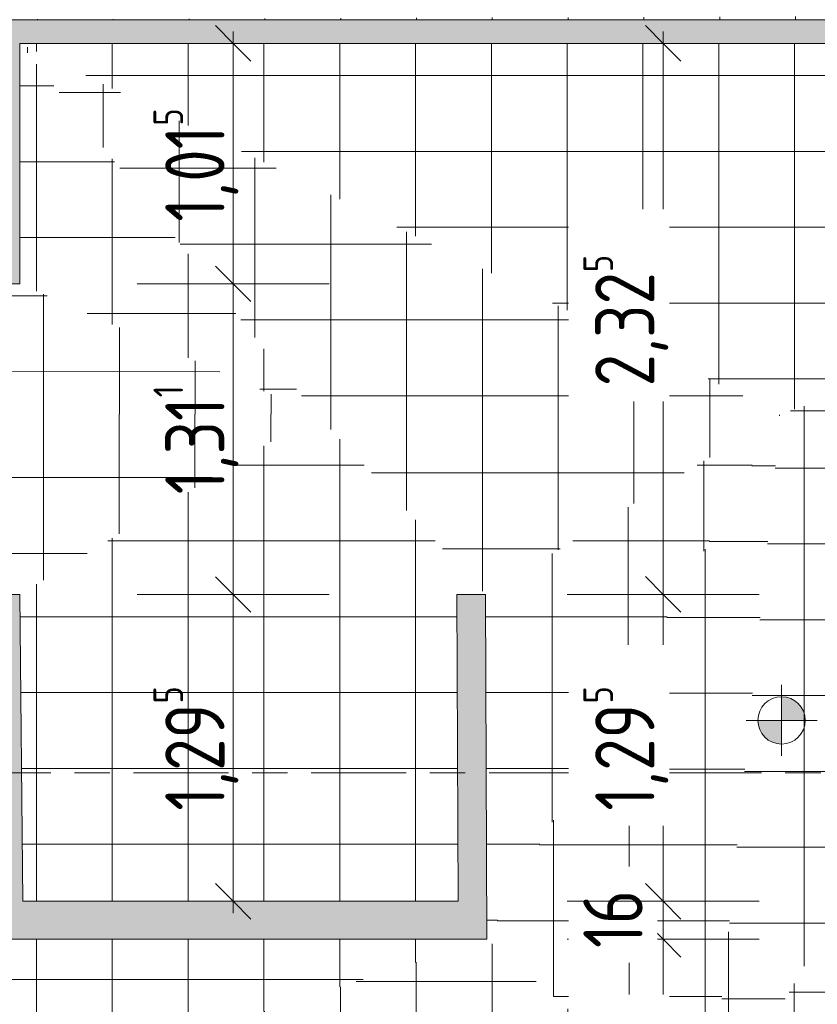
# Model space of a CAD drawing. Header units: metres. Extents: x 2 to 165, y -54 to 869.
# Tile 31 of 106: x 33.22 to 36.59, y -0.99 to 3.16. Entities that reach past the tile are written whole.
import ezdxf

# ---------------------------------------------------------------- set-up
doc = ezdxf.new("R2010")
doc.units = ezdxf.units.M
doc.linetypes.add('_Rasterlinie_', pattern=[0.75, 0.4, -0.1, 0.15, -0.1])
for name, color, linetype, lineweight in [('A_Bem', 7, 'Continuous', 5), ('A_Bem-100', 7, 'Continuous', 5), ('A_Geschossdecken_Oberflächenschraffur', 7, 'Continuous', 5), ('A_Hoehenkoten', 124, 'Continuous', 5), ('A_Raster', 128, 'Continuous', 5), ('A_Wand', 244, 'Continuous', 5), ('A_Wand_Schraff', 1, 'Continuous', 5)]:
    doc.layers.add(name, color=color, linetype=linetype, lineweight=lineweight)
doc.styles.add('ISOCPEUR', font='isocpeur.ttf', dxfattribs={"width": 0.8, "height": 0.25})
doc.dimstyles.new('BLB-Standard_2_5_Aussen_1', dxfattribs={"dimscale": 0.3048, "dimtxt": 0.248995, "dimasz": 0.492126, "dimexe": 1.32874, "dimexo": 0.0625, "dimgap": 0.032808, "dimtad": 1, "dimrnd": 0.001, "dimzin": 0, "dimdsep": 46, "dimtxsty": 'ISOCPEUR', "dimblk1": 'OBLIQUE', "dimblk2": 'OBLIQUE', "dimsah": 1, "dimcen": 0.09, "dimdle": 0.164042, "dimazin": 0, "dimtfac": 1, "dimtdec": 4, "dimtix": 1, "dimtmove": 0, "dimatfit": 3, "dimfxl": 1.32874, "dimfxlon": 1, "dimtvp": 1, "dimtolj": 1, "dimtzin": 0, "dimarcsym": 2})
doc.dimstyles.new('BLB-Standard_2_5_Aussen_maskiert', dxfattribs={"dimscale": 0.3048, "dimtxt": 0.248995, "dimasz": 0.492126, "dimexe": 1.32874, "dimexo": 0.0625, "dimgap": 0.032808, "dimtad": 1, "dimdec": 1, "dimlfac": 100, "dimrnd": 0.1, "dimdsep": 46, "dimtxsty": 'ISOCPEUR', "dimblk1": 'OBLIQUE', "dimblk2": 'OBLIQUE', "dimsah": 1, "dimcen": 0.09, "dimdle": 0.164042, "dimazin": 0, "dimtfac": 1, "dimtdec": 4, "dimtix": 1, "dimtmove": 0, "dimatfit": 3, "dimfxl": 1.32874, "dimfxlon": 1, "dimtvp": 1, "dimtfill": 1, "dimtolj": 1, "dimtzin": 0, "dimarcsym": 2})
doc.dimstyles.new('BLB-Standard_2_5_Aussen_maskiert_1', dxfattribs={"dimscale": 0.3048, "dimtxt": 0.248995, "dimasz": 0.492126, "dimexe": 1.32874, "dimexo": 0.0625, "dimgap": 0.032808, "dimtad": 1, "dimrnd": 0.001, "dimzin": 0, "dimdsep": 46, "dimtxsty": 'ISOCPEUR', "dimblk1": 'OBLIQUE', "dimblk2": 'OBLIQUE', "dimsah": 1, "dimcen": 0.09, "dimdle": 0.164042, "dimazin": 0, "dimtfac": 1, "dimtdec": 4, "dimtix": 1, "dimtmove": 0, "dimatfit": 3, "dimfxl": 1.32874, "dimfxlon": 1, "dimtvp": 1, "dimtfill": 1, "dimtolj": 1, "dimtzin": 0, "dimarcsym": 2})
pattern_1 = [(0, (56.97275, 0), (0, 0.32), []), (90, (56.97275, 0), (-0.32, 2e-17), [])]
pattern_2 = [(0, (56.97075, 0.016), (0, 0.32), []), (90, (56.97075, 0.016), (-0.32, 2e-17), [])]
pattern_3 = [(0.004, (57.01375, -0.011), (-2.23e-05, 0.32), []), (90, (57.01375, -0.011), (-0.32, 2e-17), [])]
pattern_4 = [(359.982, (57.00275, 0.067), (0.0001005, 0.32), []), (90, (57.00275, 0.067), (-0.32, 2e-17), [])]
pattern_5 = [(0, (56.97275, 0.044), (0, 0.32), []), (90, (56.97275, 0.044), (-0.32, 2e-17), [])]
pattern_6 = [(0.032, (57.01275, -0.079), (-0.0001787, 0.32), []), (90, (57.01275, -0.079), (-0.32, 2e-17), [])]
pattern_7 = [(359.993, (56.93475, -0.03), (3.9e-05, 0.32), []), (90, (56.93475, -0.03), (-0.32, 2e-17), [])]
pattern_8 = [(359.999, (56.97575, 0.06), (5.6e-06, 0.32), []), (90, (56.97575, 0.06), (-0.32, 2e-17), [])]
pattern_9 = [(0.013, (57.00175, -0.047), (-7.26e-05, 0.32), []), (90, (57.00175, -0.047), (-0.32, 2e-17), [])]
pattern_10 = [(359.999, (56.91475, -0.003), (5.6e-06, 0.32), []), (90, (56.91475, -0.003), (-0.32, 2e-17), [])]
pattern_11 = [(0, (56.97275, 0.07), (0, 0.32), []), (90, (56.97275, 0.07), (-0.32, 2e-17), [])]
pattern_12 = [(359.992, (56.93475, -0.036), (4.47e-05, 0.32), []), (90, (56.93475, -0.036), (-0.32, 2e-17), [])]
pattern_13 = [(0, (56.90975, 0), (0, 0.32), []), (90, (56.90975, 0), (-0.32, 2e-17), [])]
pattern_14 = [(359.998, (56.97675, 0.087), (1.1e-05, 0.32), []), (90, (56.97675, 0.087), (-0.32, 2e-17), [])]

# ---------------------------------------------------------------- blocks, each defined once
blk = doc.blocks.new('Höhenkoten - Kreuz gefüllt-6114407-AB- E0-  OK FFB')
at = {"layer": 'A_Hoehenkoten'}
h = blk.add_hatch(color=256, dxfattribs=at)
edge = h.paths.add_edge_path(flags=0)
edge.add_line((0.001, 0.0014), (0, 0.0014))
edge.add_line((0, 0.0014), (0, 0.0024))
edge.add_arc((0, 0.0014), 0.001, 0, 90, ccw=False)
h = blk.add_hatch(color=256, dxfattribs=at)
edge = h.paths.add_edge_path(flags=0)
edge.add_line((-0.001, 0.0014), (0, 0.0014))
edge.add_line((0, 0.0014), (0, 0.0004))
edge.add_arc((0, 0.0014), 0.001, 180, 270, ccw=False)
for p, q in [((0, 0.0029), (0, -0.0001)), ((0, 0.0014), (0, 0.0024)), ((0, 0.0024), (0, 0.0014)), ((0, 0.0024), (0, 0.0014)), ((0, 0.0014), (0, 0.0024)), ((-0.0015, 0.0014), (0.0015, 0.0014)), ((-0.001, 0.0014), (0, 0.0014)), ((0, 0.0014), (-0.001, 0.0014)), ((0, 0.0014), (-0.001, 0.0014)), ((-0.001, 0.0014), (0, 0.0014)), ((0.001, 0.0014), (0, 0.0014)), ((0, 0.0014), (0, 0.0004)), ((0, 0.0004), (0, 0.0014)), ((0, 0.0014), (0.001, 0.0014)), ((0, 0.0014), (0.001, 0.0014)), ((0.001, 0.0014), (0, 0.0014)), ((0, 0.0014), (0, 0.0004)), ((0, 0.0004), (0, 0.0014))]:
    blk.add_line(p, q, dxfattribs=at)
for start, end in [(90, 180), (90, 180), (360, 90), (360, 90), (180, 270), (180, 270), (270, 0), (270, 360)]:
    blk.add_arc((0, 0.0014), 0.001, start, end, dxfattribs=at)
blk = doc.blocks.new('DIMBLOCK181-AB- E0-  OK FFB')
at = {"layer": 'A_Bem-100', "lineweight": 9}
for p, q in [((35.938, -0.7204), (35.863, -0.6454)), ((35.938, -0.7204), (36.013, -0.7954)), ((35.938, -2.0556), (35.863, -1.9806)), ((35.938, -2.0556), (36.013, -2.1306))]:
    blk.add_line(p, q, dxfattribs=at)
at = {"layer": 'A_Bem-100'}
for p, q in [((35.533, -0.7204), (36.343, -0.7204)), ((35.938, -0.7204), (35.533, -0.7204)), ((35.938, -2.0556), (35.938, -0.7204)), ((35.533, -2.0556), (36.343, -2.0556)), ((35.938, -2.0556), (35.533, -2.0556))]:
    blk.add_line(p, q, dxfattribs=at)
at = {"layer": 'A_Bem-100', "color": 0, "insert": (35.6014, -1.6532), "char_height": 0.25, "width": 0.63639, "attachment_point": 1, "rotation": 90, "line_spacing_factor": 1.149209, "style": 'ISOCPEUR', "bg_fill": 3, "box_fill_scale": 1.25, "bg_fill_color": 256, "bg_fill_true_color": 13158600, "bg_fill_transparency": 0}
blk.add_mtext('1,33\\A2\\H0.5x;\\S5^  ;\\H2x;', dxfattribs=at)
blk = doc.blocks.new('_Oblique')
at = {"color": 0, "linetype": 'ByBlock', "lineweight": -2}
blk.add_line((-0.5, -0.5), (0.5, 0.5), dxfattribs=at)
blk = doc.blocks.new('DIMBLOCK182-AB- E0-  OK FFB')
at = {"layer": 'A_Bem-100', "lineweight": 9}
for p, q in [((35.938, -0.5604), (35.863, -0.4854)), ((35.938, -0.5604), (36.013, -0.6354)), ((35.938, -0.7204), (35.863, -0.6454)), ((35.938, -0.7204), (36.013, -0.7954))]:
    blk.add_line(p, q, dxfattribs=at)
at = {"layer": 'A_Bem-100'}
for p, q in [((35.533, -0.5604), (36.343, -0.5604)), ((35.938, -0.5604), (35.533, -0.5604)), ((35.938, -0.7204), (35.938, -0.5604)), ((35.533, -0.7204), (36.343, -0.7204)), ((35.938, -0.7204), (35.533, -0.7204))]:
    blk.add_line(p, q, dxfattribs=at)
at = {"layer": 'A_Bem-100', "color": 0, "insert": (35.6014, -0.7574), "char_height": 0.25, "width": 0.280848, "attachment_point": 1, "rotation": 90, "line_spacing_factor": 1.149209, "style": 'ISOCPEUR', "bg_fill": 3, "box_fill_scale": 1.25, "bg_fill_color": 256, "bg_fill_true_color": 13158600, "bg_fill_transparency": 0}
blk.add_mtext('16', dxfattribs=at)
blk = doc.blocks.new('DIMBLOCK183-AB- E0-  OK FFB')
at = {"layer": 'A_Bem-100', "lineweight": 9}
for p, q in [((35.938, 0.7348), (35.863, 0.8098)), ((35.938, 0.7348), (36.013, 0.6598)), ((35.938, -0.5604), (35.863, -0.4854)), ((35.938, -0.5604), (36.013, -0.6354))]:
    blk.add_line(p, q, dxfattribs=at)
at = {"layer": 'A_Bem-100'}
for p, q in [((35.533, 0.7348), (36.343, 0.7348)), ((35.938, 0.7348), (35.533, 0.7348)), ((35.938, -0.5604), (35.938, 0.7348)), ((35.533, -0.5604), (36.343, -0.5604)), ((35.938, -0.5604), (35.533, -0.5604))]:
    blk.add_line(p, q, dxfattribs=at)
at = {"layer": 'A_Bem-100', "color": 0, "insert": (35.6014, -0.178), "char_height": 0.25, "width": 0.63639, "attachment_point": 1, "rotation": 90, "line_spacing_factor": 1.149209, "style": 'ISOCPEUR', "bg_fill": 3, "box_fill_scale": 1.25, "bg_fill_color": 256, "bg_fill_true_color": 13158600, "bg_fill_transparency": 0}
blk.add_mtext('1,29\\A2\\H0.5x;\\S5^  ;\\H2x;', dxfattribs=at)
blk = doc.blocks.new('DIMBLOCK184-AB- E0-  OK FFB')
at = {"layer": 'A_Bem-100', "lineweight": 9}
for p, q in [((35.938, 3.0597), (35.863, 3.1347)), ((35.938, 3.0597), (36.013, 2.9847)), ((35.938, 0.7348), (35.863, 0.8098)), ((35.938, 0.7348), (36.013, 0.6598))]:
    blk.add_line(p, q, dxfattribs=at)
at = {"layer": 'A_Bem-100'}
for p, q in [((35.938, 0.7348), (35.938, 3.1097)), ((35.533, 3.0597), (36.343, 3.0597)), ((35.938, 3.0597), (35.533, 3.0597)), ((35.533, 0.7348), (36.343, 0.7348)), ((35.938, 0.7348), (35.533, 0.7348))]:
    blk.add_line(p, q, dxfattribs=at)
at = {"layer": 'A_Bem-100', "color": 0, "insert": (35.6014, 1.6122), "char_height": 0.25, "width": 0.684194, "attachment_point": 1, "rotation": 90, "line_spacing_factor": 1.149209, "style": 'ISOCPEUR', "bg_fill": 3, "box_fill_scale": 1.25, "bg_fill_color": 256, "bg_fill_true_color": 13158600, "bg_fill_transparency": 0}
blk.add_mtext('2,32\\A2\\H0.5x;\\S5^  ;\\H2x;', dxfattribs=at)
blk = doc.blocks.new('DIMBLOCK185-AB- E0-  OK FFB')
at = {"layer": 'A_Bem-100', "lineweight": 9}
for p, q in [((34.1232, 0.7345), (34.0482, 0.8095)), ((34.1232, 0.7345), (34.1982, 0.6595)), ((34.1232, -0.5604), (34.0482, -0.4854)), ((34.1232, -0.5604), (34.1982, -0.6354))]:
    blk.add_line(p, q, dxfattribs=at)
at = {"layer": 'A_Bem-100'}
for p, q in [((33.7182, 0.7345), (34.5282, 0.7345)), ((34.1232, 0.7345), (33.7182, 0.7345)), ((34.1232, -0.6104), (34.1232, 0.7345)), ((33.7182, -0.5604), (34.5282, -0.5604)), ((34.1232, -0.5604), (33.7182, -0.5604))]:
    blk.add_line(p, q, dxfattribs=at)
at = {"layer": 'A_Bem-100', "color": 0, "insert": (33.7866, -0.1781), "char_height": 0.25, "width": 0.63639, "attachment_point": 1, "rotation": 90, "line_spacing_factor": 1.149209, "style": 'ISOCPEUR'}
blk.add_mtext('1,29\\A2\\H0.5x;\\S5^  ;\\H2x;', dxfattribs=at)
blk = doc.blocks.new('DIMBLOCK186-AB- E0-  OK FFB')
at = {"layer": 'A_Bem-100', "lineweight": 9}
for p, q in [((34.1232, 2.0452), (34.0482, 2.1202)), ((34.1232, 2.0452), (34.1982, 1.9702)), ((34.1232, 0.7345), (34.0482, 0.8095)), ((34.1232, 0.7345), (34.1982, 0.6595))]:
    blk.add_line(p, q, dxfattribs=at)
at = {"layer": 'A_Bem-100'}
for p, q in [((33.7182, 2.0452), (34.5282, 2.0452)), ((34.1232, 2.0452), (33.7182, 2.0452)), ((34.1232, 0.7345), (34.1232, 2.0452)), ((33.7182, 0.7345), (34.5282, 0.7345)), ((34.1232, 0.7345), (33.7182, 0.7345))]:
    blk.add_line(p, q, dxfattribs=at)
at = {"layer": 'A_Bem-100', "color": 0, "insert": (33.7866, 1.1571), "char_height": 0.25, "width": 0.558709, "attachment_point": 1, "rotation": 90, "line_spacing_factor": 1.149209, "style": 'ISOCPEUR'}
blk.add_mtext('1,31\\A2\\H0.5x;\\S1^  ;\\H2x;', dxfattribs=at)
blk = doc.blocks.new('DIMBLOCK187-AB- E0-  OK FFB')
at = {"layer": 'A_Bem-100', "lineweight": 9}
for p, q in [((34.1232, 3.0597), (34.0482, 3.1347)), ((34.1232, 3.0597), (34.1982, 2.9847)), ((34.1232, 2.0452), (34.0482, 2.1202)), ((34.1232, 2.0452), (34.1982, 1.9702))]:
    blk.add_line(p, q, dxfattribs=at)
at = {"layer": 'A_Bem-100'}
for p, q in [((34.1232, 2.0452), (34.1232, 3.1097)), ((33.7182, 3.0597), (34.5282, 3.0597)), ((34.1232, 3.0597), (33.7182, 3.0597)), ((33.7182, 2.0452), (34.5282, 2.0452)), ((34.1232, 2.0452), (33.7182, 2.0452))]:
    blk.add_line(p, q, dxfattribs=at)
at = {"layer": 'A_Bem-100', "color": 0, "insert": (33.7866, 2.3072), "char_height": 0.25, "width": 0.588586, "attachment_point": 1, "rotation": 90, "line_spacing_factor": 1.149209, "style": 'ISOCPEUR'}
blk.add_mtext('1,01\\A2\\H0.5x;\\S5^  ;\\H2x;', dxfattribs=at)

msp = doc.modelspace()

# ---------------------------------------------------------------- hatches: boundary and pattern name
at = {"layer": 'A_Geschossdecken_Oberflächenschraffur'}
h = msp.add_hatch(dxfattribs=at)
h.set_pattern_fill('FP_240', color=9, style=0, pattern_type=2)
h.set_pattern_definition(pattern_14)
h.paths.add_polyline_path([(40.9642, 3.1597), (41.0142, 3.1597), (41.0142, 3.1722), (42.2273, 3.1727), (42.2273, 3.1935), (42.2173, 3.1939), (32.8172, 3.1597), (38.4304, 3.1597)], flags=0)
h = msp.add_hatch(dxfattribs=at)
h.set_pattern_fill('FP_240', color=9, style=0, pattern_type=2)
h.set_pattern_definition(pattern_14)
h.paths.add_polyline_path([(40.9642, 3.1597), (41.0142, 3.1597), (41.0142, 3.1722), (42.2273, 3.1727), (42.2273, 3.1935), (42.2173, 3.1939), (32.8172, 3.1597), (38.4304, 3.1597)], flags=0)
h = msp.add_hatch(dxfattribs=at)
h.set_pattern_fill('FP_4', color=9, style=0, pattern_type=2)
h.set_pattern_definition(pattern_1)
h.paths.add_polyline_path([(34.4738, 1.4952), (33.2233, 3.0597), (33.2233, 2.0452), (33.9398, 1.7301)], flags=0)
h = msp.add_hatch(dxfattribs=at)
h.set_pattern_fill('FP_4', color=9, style=0, pattern_type=2)
h.set_pattern_definition(pattern_1)
h.paths.add_polyline_path([(34.4738, 1.4952), (33.2233, 3.0597), (33.2233, 2.0452), (33.9398, 1.7301)], flags=0)
h = msp.add_hatch(dxfattribs=at)
h.set_pattern_fill('FP_212', color=9, style=0, pattern_type=2)
h.set_pattern_definition(pattern_5)
h.paths.add_polyline_path([(36.4337, 1.4952), (40.9642, 3.0597), (33.2233, 3.0597), (36.1299, 1.6433)], flags=0)
h = msp.add_hatch(dxfattribs=at)
h.set_pattern_fill('FP_212', color=9, style=0, pattern_type=2)
h.set_pattern_definition(pattern_5)
h.paths.add_polyline_path([(36.4337, 1.4952), (40.9642, 3.0597), (33.2233, 3.0597), (36.1299, 1.6433)], flags=0)
h = msp.add_hatch(dxfattribs=at)
h.set_pattern_fill('FP_215', color=9, style=0, pattern_type=2)
h.set_pattern_definition(pattern_7)
h.paths.add_polyline_path([(34.4738, 1.4952), (36.4337, 1.4952), (33.2233, 3.0597), (33.9398, 2.1633)], flags=0)
h = msp.add_hatch(dxfattribs=at)
h.set_pattern_fill('FP_215', color=9, style=0, pattern_type=2)
h.set_pattern_definition(pattern_7)
h.paths.add_polyline_path([(34.4738, 1.4952), (36.4337, 1.4952), (33.2233, 3.0597), (33.9398, 2.1633)], flags=0)
h = msp.add_hatch(dxfattribs=at)
h.set_pattern_fill('FP_213', color=9, style=0, pattern_type=2)
h.set_pattern_definition(pattern_6)
h.paths.add_polyline_path([(37.8931, 1.4952), (40.9642, 3.0597), (36.4337, 1.4952)], flags=0)
h = msp.add_hatch(dxfattribs=at)
h.set_pattern_fill('FP_213', color=9, style=0, pattern_type=2)
h.set_pattern_definition(pattern_6)
h.paths.add_polyline_path([(37.8931, 1.4952), (40.9642, 3.0597), (36.4337, 1.4952)], flags=0)
h = msp.add_hatch(dxfattribs=at)
h.set_pattern_fill('FP_211', color=9, style=0, pattern_type=2)
h.set_pattern_definition(pattern_4)
h.paths.add_polyline_path([(34.4738, 1.4952), (33.2233, 2.0452), (32.7106, 1.4952), (33.9398, 1.4952)], flags=0)
h = msp.add_hatch(dxfattribs=at)
h.set_pattern_fill('FP_211', color=9, style=0, pattern_type=2)
h.set_pattern_definition(pattern_4)
h.paths.add_polyline_path([(34.4738, 1.4952), (33.2233, 2.0452), (32.7106, 1.4952), (33.9398, 1.4952)], flags=0)
h = msp.add_hatch(dxfattribs=at)
h.set_pattern_fill('FP_224', color=9, style=0, pattern_type=2)
h.set_pattern_definition(pattern_9)
h.paths.add_polyline_path([(33.2221, 0.7345), (34.4738, 1.4952), (32.7106, 1.4952), (33.1037, 0.9106)], flags=0)
h = msp.add_hatch(dxfattribs=at)
h.set_pattern_fill('FP_224', color=9, style=0, pattern_type=2)
h.set_pattern_definition(pattern_9)
h.paths.add_polyline_path([(33.2221, 0.7345), (34.4738, 1.4952), (32.7106, 1.4952), (33.1037, 0.9106)], flags=0)
h = msp.add_hatch(dxfattribs=at)
h.set_pattern_fill('FP_38', color=9, style=0, pattern_type=2)
h.set_pattern_definition(pattern_1)
h.paths.add_polyline_path([(35.073, -0.5604), (35.0678, 0.7343), (35.1878, 0.7348), (34.4738, 1.4952), (33.2221, 0.7345), (33.2352, -0.5604), (35.0678, -0.5604)], flags=0)
h = msp.add_hatch(dxfattribs=at)
h.set_pattern_fill('FP_38', color=9, style=0, pattern_type=2)
h.set_pattern_definition(pattern_1)
h.paths.add_polyline_path([(35.073, -0.5604), (35.0678, 0.7343), (35.1878, 0.7348), (34.4738, 1.4952), (33.2221, 0.7345), (33.2352, -0.5604), (35.0678, -0.5604)], flags=0)
h = msp.add_hatch(dxfattribs=at)
h.set_pattern_fill('FP_229', color=9, style=0, pattern_type=2)
h.set_pattern_definition(pattern_12)
h.paths.add_polyline_path([(35.1878, 0.7348), (36.4337, 1.4952), (34.4738, 1.4952), (35.0678, 0.8626)], flags=0)
h = msp.add_hatch(dxfattribs=at)
h.set_pattern_fill('FP_229', color=9, style=0, pattern_type=2)
h.set_pattern_definition(pattern_12)
h.paths.add_polyline_path([(35.1878, 0.7348), (36.4337, 1.4952), (34.4738, 1.4952), (35.0678, 0.8626)], flags=0)
h = msp.add_hatch(dxfattribs=at)
h.set_pattern_fill('FP_230', color=9, style=0, pattern_type=2)
h.set_pattern_definition(pattern_13)
h.paths.add_polyline_path([(35.1937, -0.7204), (36.4337, 1.4952), (35.1878, 0.7348), (35.193, -0.5604)], flags=0)
h = msp.add_hatch(dxfattribs=at)
h.set_pattern_fill('FP_230', color=9, style=0, pattern_type=2)
h.set_pattern_definition(pattern_13)
h.paths.add_polyline_path([(35.1937, -0.7204), (36.4337, 1.4952), (35.1878, 0.7348), (35.193, -0.5604)], flags=0)
h = msp.add_hatch(dxfattribs=at)
h.set_pattern_fill('FP_226', color=9, style=0, pattern_type=2)
h.set_pattern_definition(pattern_10)
h.paths.add_polyline_path([(36.1299, -1.5256), (36.4337, 1.4952), (35.1937, -0.7204)], flags=0)
h = msp.add_hatch(dxfattribs=at)
h.set_pattern_fill('FP_226', color=9, style=0, pattern_type=2)
h.set_pattern_definition(pattern_10)
h.paths.add_polyline_path([(36.1299, -1.5256), (36.4337, 1.4952), (35.1937, -0.7204)], flags=0)
h = msp.add_hatch(dxfattribs=at)
h.set_pattern_fill('FP_206', color=9, style=0, pattern_type=2)
h.set_pattern_definition(pattern_2)
h.paths.add_polyline_path([(39.4754, -1.5256), (37.8931, 1.4952), (36.1299, -1.5256), (38.4304, -1.5256)], flags=0)
h = msp.add_hatch(dxfattribs=at)
h.set_pattern_fill('FP_206', color=9, style=0, pattern_type=2)
h.set_pattern_definition(pattern_2)
h.paths.add_polyline_path([(39.4754, -1.5256), (37.8931, 1.4952), (36.1299, -1.5256), (38.4304, -1.5256)], flags=0)
h = msp.add_hatch(dxfattribs=at)
h.set_pattern_fill('FP_208', color=9, style=0, pattern_type=2)
h.set_pattern_definition(pattern_3)
h.paths.add_polyline_path([(36.1299, -1.5256), (37.8931, 1.4952), (36.4337, 1.4952), (36.2108, -0.7204)], flags=0)
h = msp.add_hatch(dxfattribs=at)
h.set_pattern_fill('FP_208', color=9, style=0, pattern_type=2)
h.set_pattern_definition(pattern_3)
h.paths.add_polyline_path([(36.1299, -1.5256), (37.8931, 1.4952), (36.4337, 1.4952), (36.2108, -0.7204)], flags=0)
h = msp.add_hatch(dxfattribs=at)
h.set_pattern_fill('FP_220', color=9, style=0, pattern_type=2)
h.set_pattern_definition(pattern_8)
h.paths.add_polyline_path([(35.1937, -1.5256), (36.1299, -1.5256), (35.1937, -0.7204), (32.7106, -1.5256), (33.9398, -1.5256)], flags=0)
h = msp.add_hatch(dxfattribs=at)
h.set_pattern_fill('FP_220', color=9, style=0, pattern_type=2)
h.set_pattern_definition(pattern_8)
h.paths.add_polyline_path([(35.1937, -1.5256), (36.1299, -1.5256), (35.1937, -0.7204), (32.7106, -1.5256), (33.9398, -1.5256)], flags=0)
h = msp.add_hatch(dxfattribs=at)
h.set_pattern_fill('FP_17', color=9, style=0, pattern_type=2)
h.set_pattern_definition(pattern_11)
h.paths.add_polyline_path([(32.7106, -1.5256), (35.1937, -0.7204), (33.1168, -0.7204), (32.9783, -0.9951)], flags=0)
h = msp.add_hatch(dxfattribs=at)
h.set_pattern_fill('FP_17', color=9, style=0, pattern_type=2)
h.set_pattern_definition(pattern_11)
h.paths.add_polyline_path([(32.7106, -1.5256), (35.1937, -0.7204), (33.1168, -0.7204), (32.9783, -0.9951)], flags=0)
at = {"layer": 'A_Wand_Schraff', "lineweight": 9}
for points in [[(33.2233, 2.1452), (33.2233, 3.1597), (33.0633, 3.1597), (33.0633, 2.1452)], [(35.1181, 3.0597), (35.1181, 3.1597), (33.2233, 3.1597), (33.2233, 3.0597), (33.9398, 3.0597)], [(40.9642, 3.0597), (41.0642, 3.0597), (41.0642, 3.1597), (35.1181, 3.1597), (35.1181, 3.0597), (38.4304, 3.0597)], [(33.2233, 2.0452), (33.2233, 2.1452), (30.5971, 2.1452), (30.5971, 2.0452), (31.6946, 2.0452)], [(33.1037, 0.5745), (33.2237, 0.5745), (33.2221, 0.7345), (30.4737, 0.7345), (30.4739, 0.5745), (31.6946, 0.5745)], [(35.193, -0.5604), (35.1878, 0.7348), (35.0678, 0.7343), (35.073, -0.5604)], [(33.2368, -0.7204), (33.2237, 0.5745), (33.1037, 0.5745), (33.1168, -0.7204)], [(35.1937, -0.7204), (35.193, -0.5604), (33.2352, -0.5604), (33.2368, -0.7204), (33.9398, -0.7204)]]:
    msp.add_hatch(color=253, dxfattribs=at).paths.add_polyline_path(points, flags=0)

# ---------------------------------------------------------------- linework, layer by layer
at = {"layer": 'A_Raster', "linetype": '_Rasterlinie_', "lineweight": 9}
msp.add_line((88.1031, -0.0184), (15.5195, -0.0184), dxfattribs=at)
at = {"layer": 'A_Wand', "color": 250, "lineweight": 9}
for p, q in [((41.0642, 3.1597), (32.7483, 3.1597)), ((33.2233, 2.0452), (33.2233, 3.0597)), ((33.2233, 3.0597), (40.9642, 3.0597)), ((30.4721, 2.0452), (33.2233, 2.0452)), ((33.2221, 0.7345), (30.4737, 0.7345)), ((33.2352, -0.5604), (33.2221, 0.7345)), ((35.1878, 0.7348), (35.0678, 0.7343)), ((35.0678, 0.7343), (35.073, -0.5604)), ((35.1937, -0.7204), (35.1878, 0.7348)), ((35.073, -0.5604), (33.2352, -0.5604)), ((33.1168, -0.7204), (35.1937, -0.7204))]:
    msp.add_line(p, q, dxfattribs=at)

# ---------------------------------------------------------------- block references
at = {"layer": 'A_Hoehenkoten', "xscale": 99.99999999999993, "yscale": 99.99999999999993, "zscale": 99.99999999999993}
msp.add_blockref('Höhenkoten - Kreuz gefüllt-6114407-AB- E0-  OK FFB', (36.438, 0.063), dxfattribs=at)

# ---------------------------------------------------------------- dimensions: what is measured, and where the dimension line sits
at = {"layer": 'A_Bem'}
for base, p1, p2, text, override, picture, middle in [((34.1232, 3.0597), (33.7182, 2.0452), (33.7182, 3.0597), '\\A1;1,01\\Q;{\\A1;{\\H0.5x;\\S5^ ;}}', {"dimpost": '<>', "dimfxl": 1.014511}, 'DIMBLOCK187-AB- E0-  OK FFB', (33.9632, 2.5525)), ((34.1232, 2.0452), (33.7182, 0.7345), (33.7182, 2.0452), '\\A1;1,31\\Q;{\\A1;{\\H0.5x;\\S1^ ;}}', {"dimpost": '<>', "dimfxl": 1.310713}, 'DIMBLOCK186-AB- E0-  OK FFB', (33.9632, 1.3899)), ((34.1232, 0.7345), (33.7182, -0.5604), (33.7182, 0.7345), '\\A1;1,29\\Q;{\\A1;{\\H0.5x;\\S5^ ;}}', {"dimpost": '<>', "dimfxl": 1.294933}, 'DIMBLOCK185-AB- E0-  OK FFB', (33.9632, 0.0871))]:
    dim = msp.add_linear_dim(base=base, p1=p1, p2=p2, angle=90, text=text, dimstyle='BLB-Standard_2_5_Aussen_1', override=override, dxfattribs=at)
    dim.commit()
    dim.dimension.update_dxf_attribs({"geometry": picture, "text_midpoint": middle})

# ---------------------------------------------------------------- next in the draw order: dimensions: what is measured, and where the dimension line sits
dim = msp.add_linear_dim(base=(35.938, -0.7204), p1=(35.533, -2.0556), p2=(35.533, -0.7204), angle=90, text='\\A1;1,33\\Q;{\\A1;{\\H0.5x;\\S5^ ;}}', dimstyle='BLB-Standard_2_5_Aussen_maskiert_1', override={"dimpost": '<>', "dimfxl": 1.335184}, dxfattribs=at)
dim.commit()
dim.dimension.update_dxf_attribs({"geometry": 'DIMBLOCK181-AB- E0-  OK FFB', "text_midpoint": (35.778, -1.388)})

# ---------------------------------------------------------------- next in the draw order: dimensions: what is measured, and where the dimension line sits
dim = msp.add_linear_dim(base=(35.938, -0.5604), p1=(35.533, -0.7204), p2=(35.533, -0.5604), angle=90, dimstyle='BLB-Standard_2_5_Aussen_maskiert', override={"dimpost": '<>', "dimfxl": 0.16}, dxfattribs=at)
dim.commit()
dim.dimension.update_dxf_attribs({"geometry": 'DIMBLOCK182-AB- E0-  OK FFB', "text_midpoint": (35.803, -0.6404)})

# ---------------------------------------------------------------- next in the draw order: dimensions: what is measured, and where the dimension line sits
dim = msp.add_linear_dim(base=(35.938, 0.7348), p1=(35.533, -0.5604), p2=(35.533, 0.7348), angle=90, text='\\A1;1,29\\Q;{\\A1;{\\H0.5x;\\S5^ ;}}', dimstyle='BLB-Standard_2_5_Aussen_maskiert_1', override={"dimpost": '<>', "dimfxl": 1.295217}, dxfattribs=at)
dim.commit()
dim.dimension.update_dxf_attribs({"geometry": 'DIMBLOCK183-AB- E0-  OK FFB', "text_midpoint": (35.778, 0.0872)})

# ---------------------------------------------------------------- next in the draw order: dimensions: what is measured, and where the dimension line sits
dim = msp.add_linear_dim(base=(35.938, 3.0597), p1=(35.533, 0.7348), p2=(35.533, 3.0597), angle=90, text='\\A1;2,32\\Q;{\\A1;{\\H0.5x;\\S5^ ;}}', dimstyle='BLB-Standard_2_5_Aussen_maskiert_1', override={"dimpost": '<>', "dimfxl": 2.32494}, dxfattribs=at)
dim.commit()
dim.dimension.update_dxf_attribs({"geometry": 'DIMBLOCK184-AB- E0-  OK FFB', "text_midpoint": (35.778, 1.8973)})

doc.saveas('drawing.dxf')
